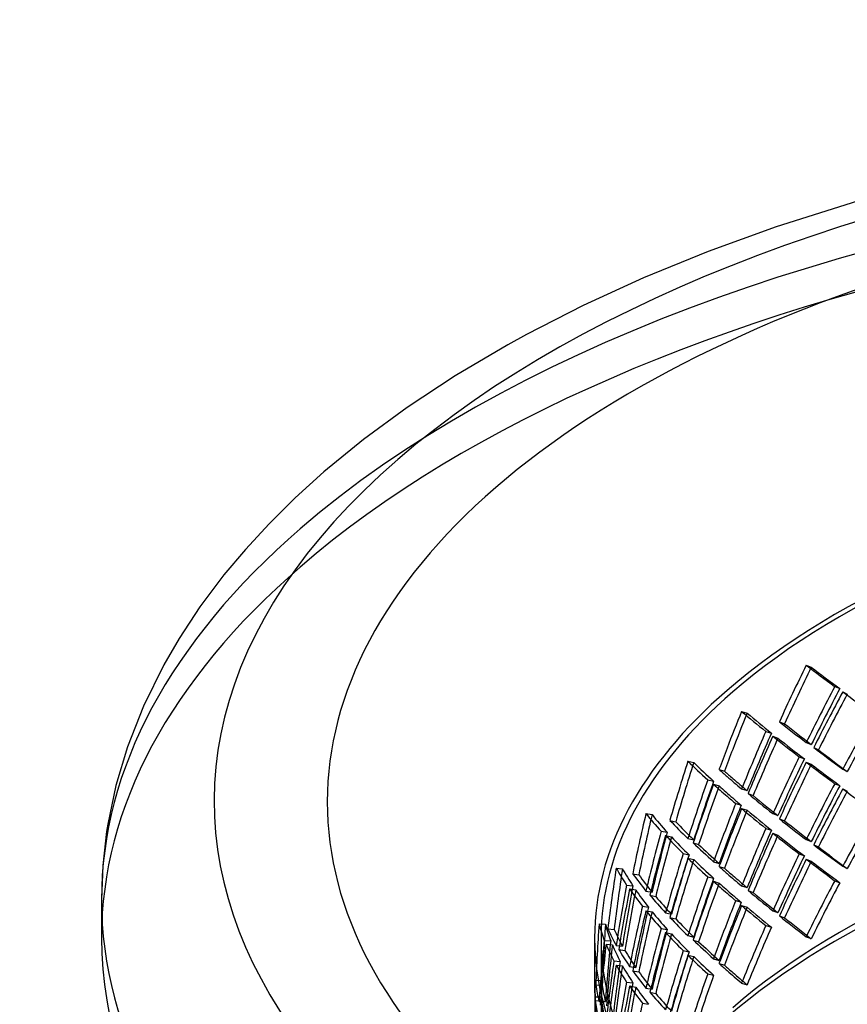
# Model space of a CAD drawing. Header units: millimetres. Extents: x -616 to 616, y -518 to 424.
# Tile 3 of 10: x -607 to -286, y 43 to 424. Entities that reach past the tile are written whole.
import ezdxf

# ---------------------------------------------------------------- set-up
doc = ezdxf.new("R2010")
doc.units = ezdxf.units.MM
doc.layers.add('HIDDEN', color=7, linetype='Continuous')
doc.layers.add('THICK', color=7, linetype='Continuous')

msp = doc.modelspace()

# ---------------------------------------------------------------- linework, layer by layer
at = {"layer": 'HIDDEN'}
for p, q in [((-301.65, 174.12), (-299.68, 173.35)), ((-290.62, 165.8), (-288.66, 165.03)), ((-287.5, 163.79), (-285.72, 162.9)), ((-326.72, 156.16), (-324.59, 155.5)), ((-312.06, 152.18), (-310.09, 151.4)), ((-317.3, 148.42), (-315.16, 147.77)), ((-314.6, 146.57), (-312.63, 145.8)), ((-301.65, 144.1), (-299.68, 143.32)), ((-298.72, 142.13), (-296.93, 141.24)), ((-304.35, 138.55), (-302.38, 137.78)), ((-347.54, 136.88), (-345.27, 136.35)), ((-301.65, 136.48), (-299.68, 135.71)), ((-287.5, 133.76), (-285.72, 132.88)), ((-335.48, 133.66), (-333.35, 133.01)), ((-339.83, 129.63), (-337.56, 129.1)), ((-337.6, 127.92), (-335.47, 127.27)), ((-326.72, 126.13), (-324.59, 125.47)), ((-290.62, 128.16), (-288.66, 127.39)), ((-287.5, 126.14), (-285.72, 125.26)), ((-324.23, 124.32), (-322.26, 123.54)), ((-329.01, 120.44), (-326.88, 119.79)), ((-326.72, 118.52), (-324.59, 117.86)), ((-363.82, 116.54), (-361.45, 116.14)), ((-314.6, 116.54), (-312.63, 115.77)), ((-354.53, 113.93), (-352.27, 113.4)), ((-317.3, 110.78), (-315.16, 110.12)), ((-312.06, 114.53), (-310.09, 113.76)), ((-357.94, 109.68), (-355.56, 109.29)), ((-356.2, 108.09), (-353.93, 107.56)), ((-314.6, 108.93), (-312.63, 108.15)), ((-347.54, 106.85), (-345.27, 106.32)), ((-345.52, 105.17), (-343.38, 104.51)), ((-301.65, 106.45), (-299.68, 105.68)), ((-298.72, 104.48), (-296.93, 103.6)), ((-349.38, 101.05), (-347.12, 100.52)), ((-304.35, 100.91), (-302.38, 100.14)), ((-347.54, 99.24), (-345.27, 98.71)), ((-337.6, 97.9), (-335.47, 97.24)), ((-335.48, 96.02), (-333.35, 95.36)), ((-301.65, 98.84), (-299.68, 98.07)), ((-287.5, 96.11), (-285.72, 95.23)), ((-375.36, 95.41), (-372.92, 95.15)), ((-368.97, 93.25), (-366.59, 92.85)), ((-339.83, 91.99), (-337.56, 91.46)), ((-371.38, 88.83), (-368.93, 88.57)), ((-337.6, 90.28), (-335.47, 89.62)), ((-326.72, 88.49), (-324.59, 87.83)), ((-290.62, 90.52), (-288.66, 89.74)), ((-370.15, 87.32), (-367.78, 86.92)), ((-363.82, 86.51), (-361.45, 86.12)), ((-362.3, 84.93), (-360.02, 84.4)), ((-324.23, 86.67), (-322.26, 85.9)), ((-365.2, 80.62), (-362.83, 80.22)), ((-329.01, 82.8), (-326.88, 82.15)), ((-326.72, 80.87), (-324.59, 80.22)), ((-363.82, 78.9), (-361.45, 78.5)), ((-356.2, 78.06), (-353.93, 77.53)), ((-314.6, 78.9), (-312.63, 78.13)), ((-312.06, 76.89), (-310.09, 76.12)), ((-382.01, 73.75), (-379.52, 73.64)), ((-354.53, 76.29), (-352.27, 75.76)), ((-317.3, 73.14), (-315.16, 72.48)), ((-378.59, 71.87), (-376.14, 71.61)), ((-357.94, 72.04), (-355.56, 71.64)), ((-356.2, 70.44), (-353.93, 69.91)), ((-347.54, 69.21), (-345.27, 68.68)), ((-301.65, 68.81), (-299.68, 68.04)), ((-383.75, 68.42), (-383.75, 49.19)), ((-381.25, 68.42), (-381.25, 49.23)), ((-379.97, 67.35), (-377.48, 67.23)), ((-379.28, 65.89), (-376.83, 65.63)), ((-375.36, 65.38), (-372.92, 65.12)), ((-345.52, 67.52), (-343.38, 66.87)), ((-374.36, 63.87), (-371.98, 63.47)), ((-349.38, 63.41), (-347.12, 62.88)), ((-347.54, 61.59), (-345.27, 61.06)), ((-376.25, 59.42), (-373.81, 59.16)), ((-375.36, 57.77), (-372.92, 57.51)), ((-370.15, 57.29), (-367.78, 56.89)), ((-337.6, 60.25), (-335.47, 59.6)), ((-335.48, 58.38), (-333.35, 57.72)), ((-368.97, 55.6), (-366.59, 55.21)), ((-339.83, 54.35), (-337.56, 53.82)), ((-383.68, 51.86), (-381.18, 51.89)), ((-383.27, 50.09), (-380.78, 49.97)), ((-371.38, 51.19), (-368.93, 50.93)), ((-370.15, 49.68), (-367.78, 49.28)), ((-326.72, 50.84), (-324.59, 50.19)), ((-363.82, 48.87), (-361.45, 48.47)), ((-362.3, 47.29), (-360.02, 46.75)), ((-383.62, 45.52), (-381.12, 45.54)), ((-383.47, 44.09), (-380.97, 43.97)), ((-382.01, 43.73), (-379.52, 43.61)), ((-365.2, 42.98), (-362.83, 42.58))]:
    msp.add_line(p, q, dxfattribs=at)
for centre, major_axis, ratio, start_param, end_param in [((0, 83.21), (575, 0), 0.5, 1.047198, 2.617994), ((0, 68.42), (575, 0), 0.5, 0, 2.617994), ((0, 68.42), (-383.75, 0), 0.5, -3.141592, -0.523599), ((0, 68.42), (381.25, 0), 0.5, 0, 2.617994), ((0, 83.21), (575, 0), 0.5, 2.617994, 3.141593), ((0, 68.42), (575, 0), 0.5, 2.617994, 3.141593), ((0, 55.52), (259.6, 472.67), 0.597918, 1.647357, 1.69255), ((0, 55.52), (257.9, 469.59), 0.597918, 1.647357, 1.692847), ((0, 55.52), (382.63, -210.14), 0.139676, -2.398633, -2.35344), ((0, 55.52), (380.13, -208.77), 0.139676, -2.398633, -2.353144), ((0, 68.42), (-383.75, 0), 0.5, -0.523599, 0), ((0, 25.49), (259.6, 472.67), 0.597918, 1.602164, 1.647357), ((0, 25.49), (257.9, 469.59), 0.597918, 1.601867, 1.647357), ((0, 68.42), (381.25, 0), 0.5, 2.617994, 3.141593), ((0, 55.52), (283.75, 461.08), 0.560348, 1.679008, 1.724332), ((0, 55.52), (281.9, 458.07), 0.560348, 1.67938, 1.725003), ((0, 17.87), (383.24, -235.85), 0.083837, -2.366071, -2.320864), ((0, 55.52), (230.66, 484.26), 0.633328, 1.663464, 1.692024), ((0, 55.52), (229.15, 481.1), 0.633328, 1.663464, 1.692024), ((0, 55.52), (382.1, -182), 0.195113, -2.496766, -2.451573), ((0, 55.52), (379.61, -180.81), 0.195113, -2.496766, -2.451276), ((0, 25.49), (283.75, 461.08), 0.560348, 1.6338, 1.679008), ((0, 25.49), (281.9, 458.07), 0.560348, 1.633875, 1.67938), ((0, -58.37), (-383.75, 0), 0.5, -3.141592, -0.523599), ((0, -54.04), (-381.25, 0), 0.5, -3.141592, -0.523599), ((0, 25.49), (382.63, -210.14), 0.139676, -2.443827, -2.398633), ((0, 25.49), (380.13, -208.77), 0.139676, -2.444123, -2.398633), ((0, 25.49), (230.66, 484.26), 0.633328, 1.618271, 1.663464), ((0, 25.49), (229.15, 481.1), 0.633328, 1.617975, 1.663464), ((0, 55.52), (259.6, 472.67), 0.597918, 1.704021, 1.749346), ((0, 55.52), (257.9, 469.59), 0.597918, 1.704393, 1.750017), ((0, 17.87), (382.63, -210.14), 0.139676, -2.455298, -2.41009), ((0, 17.87), (380.13, -208.77), 0.139676, -2.45567, -2.410165), ((0, 55.52), (230.66, 484.26), 0.633328, 1.692024, 1.708658), ((0, 55.52), (229.15, 481.1), 0.633328, 1.692024, 1.708954), ((0, -12.16), (383.24, -235.85), 0.083837, -2.411396, -2.366071), ((0, 25.49), (259.6, 472.67), 0.597918, 1.658814, 1.704021), ((0, 25.49), (257.9, 469.59), 0.597918, 1.658889, 1.704393), ((0, -12.16), (380.74, -234.31), 0.083837, -2.412067, -2.366443), ((0, 55.52), (-195.89, -495.74), 0.665645, -1.473007, -1.427814), ((0, 55.52), (-194.61, -492.51), 0.665645, -1.473007, -1.427517), ((0, 55.52), (-381.92, 150.91), 0.248276, 0.535709, 0.580902), ((0, 55.52), (-379.43, 149.93), 0.248276, 0.535709, 0.581198), ((0, 17.87), (259.6, 472.67), 0.597918, 1.647357, 1.69255), ((0, 17.87), (257.9, 469.59), 0.597918, 1.647357, 1.692847), ((0, 17.87), (382.63, -210.14), 0.139676, -2.398633, -2.35344), ((0, 17.87), (380.13, -208.77), 0.139676, -2.398633, -2.353144), ((0, 25.49), (382.1, -182), 0.195113, -2.541959, -2.525326), ((0, 25.49), (379.61, -180.81), 0.195113, -2.542255, -2.525326), ((0, 25.49), (382.1, -182), 0.195113, -2.525326, -2.496766), ((0, 25.49), (379.61, -180.81), 0.195113, -2.525326, -2.496766), ((0, 25.49), (-195.89, -495.74), 0.665645, -1.5182, -1.473007), ((0, 55.52), (230.66, 484.26), 0.633328, 1.720129, 1.765453), ((0, 25.49), (-194.61, -492.51), 0.665645, -1.518496, -1.473007), ((0, 55.52), (229.15, 481.1), 0.633328, 1.720501, 1.766124), ((0, 17.87), (382.1, -182), 0.195113, -2.55343, -2.525326), ((0, 17.87), (379.61, -180.81), 0.195113, -2.553802, -2.525326), ((0, -12.16), (259.6, 472.67), 0.597918, 1.602164, 1.647357), ((0, -12.16), (257.9, 469.59), 0.597918, 1.601867, 1.647357), ((0, 17.87), (283.75, 461.08), 0.560348, 1.679008, 1.724332), ((0, -19.77), (383.24, -235.85), 0.083837, -2.366071, -2.320864), ((0, 17.87), (382.1, -182), 0.195113, -2.525326, -2.508222), ((0, 17.87), (379.61, -180.81), 0.195113, -2.525326, -2.508298), ((0, -12.16), (382.63, -210.14), 0.139676, -2.500622, -2.455298), ((0, -12.16), (380.13, -208.77), 0.139676, -2.501293, -2.45567), ((0, 17.87), (281.9, 458.07), 0.560348, 1.67938, 1.725003), ((0, 25.49), (230.66, 484.26), 0.633328, 1.674921, 1.692024), ((0, 17.87), (230.66, 484.26), 0.633328, 1.663464, 1.692024), ((0, 25.49), (229.15, 481.1), 0.633328, 1.674996, 1.692024), ((0, 17.87), (382.1, -182), 0.195113, -2.496766, -2.451573), ((0, 55.52), (-154.23, -506.69), 0.693504, -1.480873, -1.435679), ((0, 55.52), (-153.23, -503.39), 0.693504, -1.480873, -1.435383), ((0, 55.52), (-382.2, 116.34), 0.296218, 0.413603, 0.458796), ((0, 55.52), (-379.71, 115.58), 0.296218, 0.413603, 0.459093), ((0, 17.87), (229.15, 481.1), 0.633328, 1.663464, 1.692024), ((0, 17.87), (379.61, -180.81), 0.195113, -2.496766, -2.451276), ((0, -12.16), (283.75, 461.08), 0.560348, 1.6338, 1.679008), ((0, -12.16), (281.9, 458.07), 0.560348, 1.633875, 1.67938), ((0, 25.49), (-381.92, 150.91), 0.248276, 0.490515, 0.535709), ((0, 25.49), (-379.43, 149.93), 0.248276, 0.490219, 0.535709), ((0, 25.49), (230.66, 484.26), 0.633328, 1.692024, 1.720129), ((0, 25.49), (229.15, 481.1), 0.633328, 1.692024, 1.720501), ((0, -12.16), (230.66, 484.26), 0.633328, 1.618271, 1.663464), ((0, -12.16), (382.63, -210.14), 0.139676, -2.443827, -2.398633), ((0, -12.16), (380.13, -208.77), 0.139676, -2.444123, -2.398633), ((0, 25.49), (-154.23, -506.69), 0.693504, -1.526066, -1.480873), ((0, 55.52), (-195.89, -495.74), 0.665645, -1.416342, -1.371018), ((0, 25.49), (-153.23, -503.39), 0.693504, -1.526362, -1.480873), ((0, 55.52), (-194.61, -492.51), 0.665645, -1.41597, -1.370347), ((0, 17.87), (-381.92, 150.91), 0.248276, 0.479044, 0.524252), ((0, 17.87), (-379.43, 149.93), 0.248276, 0.478672, 0.524177), ((0, -12.16), (229.15, 481.1), 0.633328, 1.617975, 1.663464), ((0, 17.87), (259.6, 472.67), 0.597918, 1.704021, 1.749346), ((0, 17.87), (257.9, 469.59), 0.597918, 1.704393, 1.750017), ((0, -19.77), (382.63, -210.14), 0.139676, -2.455298, -2.41009), ((0, -19.77), (380.13, -208.77), 0.139676, -2.45567, -2.410165), ((0, -12.16), (382.1, -182), 0.195113, -2.598754, -2.55343), ((0, -12.16), (379.61, -180.81), 0.195113, -2.599425, -2.553802), ((0, 17.87), (230.66, 484.26), 0.633328, 1.692024, 1.708658), ((0, 17.87), (229.15, 481.1), 0.633328, 1.692024, 1.708954), ((0, -49.8), (383.24, -235.85), 0.083837, -2.411396, -2.366071), ((0, -49.8), (380.74, -234.31), 0.083837, -2.412067, -2.366443), ((0, 25.49), (-195.89, -495.74), 0.665645, -1.46155, -1.416342), ((0, 25.49), (-194.61, -492.51), 0.665645, -1.461475, -1.41597), ((0, -12.16), (259.6, 472.67), 0.597918, 1.658814, 1.704021), ((0, -12.16), (257.9, 469.59), 0.597918, 1.658889, 1.704393), ((0, 17.87), (-195.89, -495.74), 0.665645, -1.473007, -1.427814), ((0, 17.87), (-194.61, -492.51), 0.665645, -1.473007, -1.427517), ((0, 17.87), (-381.92, 150.91), 0.248276, 0.535709, 0.580902), ((0, 17.87), (-379.43, 149.93), 0.248276, 0.535709, 0.581198), ((0, -12.16), (382.1, -182), 0.195113, -2.541959, -2.525326), ((0, -19.77), (259.6, 472.67), 0.597918, 1.647357, 1.69255), ((0, -19.77), (257.9, 469.59), 0.597918, 1.647357, 1.692847), ((0, -19.77), (382.63, -210.14), 0.139676, -2.398633, -2.35344), ((0, -19.77), (380.13, -208.77), 0.139676, -2.398633, -2.353144), ((0, 55.52), (-105.15, -516.1), 0.715103, -1.502688, -1.457495), ((0, 55.52), (-104.46, -512.74), 0.715103, -1.502688, -1.457198), ((0, 55.52), (-382.86, 78), 0.334818, 0.277548, 0.322741), ((0, 55.52), (-380.37, 77.49), 0.334818, 0.277548, 0.323037), ((0, 25.49), (-382.2, 116.34), 0.296218, 0.36841, 0.413603), ((0, 25.49), (-379.71, 115.58), 0.296218, 0.368113, 0.413603), ((0, -12.16), (-195.89, -495.74), 0.665645, -1.5182, -1.473007), ((0, -12.16), (379.61, -180.81), 0.195113, -2.542255, -2.525326), ((0, -12.16), (382.1, -182), 0.195113, -2.525326, -2.496766), ((0, -12.16), (379.61, -180.81), 0.195113, -2.525326, -2.496766), ((0, 25.49), (-105.15, -516.1), 0.715103, -1.547881, -1.502688), ((0, 25.49), (-104.46, -512.74), 0.715103, -1.548178, -1.502688), ((0, 17.87), (230.66, 484.26), 0.633328, 1.720129, 1.765453), ((0, -12.16), (-194.61, -492.51), 0.665645, -1.518496, -1.473007), ((0, 17.87), (229.15, 481.1), 0.633328, 1.720501, 1.766124), ((0, -19.77), (382.1, -182), 0.195113, -2.55343, -2.525326), ((0, -19.77), (379.61, -180.81), 0.195113, -2.553802, -2.525326), ((0, -49.8), (259.6, 472.67), 0.597918, 1.602164, 1.647357), ((0, -49.8), (257.9, 469.59), 0.597918, 1.601867, 1.647357), ((0, 55.52), (-154.23, -506.69), 0.693504, -1.424208, -1.378884), ((0, 55.52), (-153.23, -503.39), 0.693504, -1.423836, -1.378213), ((0, 17.87), (-382.2, 116.34), 0.296218, 0.356939, 0.402146), ((0, 17.87), (-379.71, 115.58), 0.296218, 0.356567, 0.402071), ((0, -12.16), (-381.92, 150.91), 0.248276, 0.43372, 0.479044), ((0, -12.16), (-379.43, 149.93), 0.248276, 0.433049, 0.478672), ((0, -19.77), (382.1, -182), 0.195113, -2.525326, -2.508222), ((0, -19.77), (379.61, -180.81), 0.195113, -2.525326, -2.508298), ((0, -49.8), (382.63, -210.14), 0.139676, -2.500622, -2.455298), ((0, -49.8), (380.13, -208.77), 0.139676, -2.501293, -2.45567), ((0, 25.49), (-154.23, -506.69), 0.693504, -1.469416, -1.424208), ((0, 25.49), (-153.23, -503.39), 0.693504, -1.469341, -1.423836), ((0, -12.16), (230.66, 484.26), 0.633328, 1.674921, 1.692024), ((0, -19.77), (230.66, 484.26), 0.633328, 1.663464, 1.692024), ((0, -12.16), (229.15, 481.1), 0.633328, 1.674996, 1.692024), ((0, -19.77), (229.15, 481.1), 0.633328, 1.663464, 1.692024), ((0, -19.77), (382.1, -182), 0.195113, -2.496766, -2.451573), ((0, -19.77), (379.61, -180.81), 0.195113, -2.496766, -2.451276), ((0, 17.87), (-154.23, -506.69), 0.693504, -1.480873, -1.435679), ((0, 17.87), (-153.23, -503.39), 0.693504, -1.480873, -1.435383), ((0, 17.87), (-382.2, 116.34), 0.296218, 0.413603, 0.458796), ((0, 17.87), (-379.71, 115.58), 0.296218, 0.413603, 0.459093), ((0, -49.8), (382.63, -210.14), 0.139676, -2.443827, -2.398633), ((0, 55.52), (-49.44, -522.42), 0.728439, -1.536807, -1.491614), ((0, 55.52), (-383.53, 36.29), 0.359305, 0.129189, 0.174382), ((0, 55.52), (-49.12, -519.02), 0.728439, -1.536807, -1.491318), ((0, 55.52), (-381.03, 36.06), 0.359305, 0.129189, 0.174679), ((0, -12.16), (-381.92, 150.91), 0.248276, 0.490515, 0.535709), ((0, -12.16), (-379.43, 149.93), 0.248276, 0.490219, 0.535709), ((0, -12.16), (230.66, 484.26), 0.633328, 1.692024, 1.720129), ((0, -12.16), (229.15, 481.1), 0.633328, 1.692024, 1.720501), ((0, -49.8), (230.66, 484.26), 0.633328, 1.618271, 1.663464), ((0, -49.8), (380.13, -208.77), 0.139676, -2.444123, -2.398633), ((0, 25.49), (-382.86, 78), 0.334818, 0.232355, 0.277548), ((0, 25.49), (-380.37, 77.49), 0.334818, 0.232058, 0.277548), ((0, -12.16), (-154.23, -506.69), 0.693504, -1.526066, -1.480873), ((0, 17.87), (-195.89, -495.74), 0.665645, -1.416342, -1.371018), ((0, -12.16), (-153.23, -503.39), 0.693504, -1.526362, -1.480873), ((0, 17.87), (-194.61, -492.51), 0.665645, -1.41597, -1.370347), ((0, -19.77), (-381.92, 150.91), 0.248276, 0.479044, 0.524252), ((0, -19.77), (-379.43, 149.93), 0.248276, 0.478672, 0.524177), ((0, -49.8), (229.15, 481.1), 0.633328, 1.617975, 1.663464), ((0, 68.42), (-383.75, 0), 0.5, 0, 2.617994), ((0, 25.49), (-49.44, -522.42), 0.728439, -1.582, -1.536807), ((0, 55.52), (-105.15, -516.1), 0.715103, -1.446024, -1.400699), ((0, 68.42), (381.25, 0), 0.5, -3.141592, -0.523599), ((0, 25.49), (-49.12, -519.02), 0.728439, -1.582297, -1.536807), ((0, 17.87), (-382.86, 78), 0.334818, 0.220883, 0.266091), ((0, 55.52), (-104.46, -512.74), 0.715103, -1.445652, -1.400028), ((0, 17.87), (-380.37, 77.49), 0.334818, 0.220511, 0.266016), ((0, -49.8), (382.1, -182), 0.195113, -2.598754, -2.55343), ((0, -49.8), (379.61, -180.81), 0.195113, -2.599425, -2.553802), ((0, -19.77), (230.66, 484.26), 0.633328, 1.692024, 1.708658), ((0, -19.77), (229.15, 481.1), 0.633328, 1.692024, 1.708954), ((0, -12.16), (-382.2, 116.34), 0.296218, 0.311615, 0.356939), ((0, -12.16), (-379.71, 115.58), 0.296218, 0.310943, 0.356567), ((0, -12.16), (-195.89, -495.74), 0.665645, -1.46155, -1.416342), ((0, -19.77), (-195.89, -495.74), 0.665645, -1.473007, -1.427814), ((0, -12.16), (-194.61, -492.51), 0.665645, -1.461475, -1.41597), ((0, -19.77), (-381.92, 150.91), 0.248276, 0.535709, 0.580902), ((0, 25.49), (-105.15, -516.1), 0.715103, -1.491231, -1.446024), ((0, 17.87), (-105.15, -516.1), 0.715103, -1.502688, -1.457495), ((0, 25.49), (-104.46, -512.74), 0.715103, -1.491156, -1.445652), ((0, 17.87), (-104.46, -512.74), 0.715103, -1.502688, -1.457198), ((0, 17.87), (-382.86, 78), 0.334818, 0.277548, 0.322741), ((0, 17.87), (-380.37, 77.49), 0.334818, 0.277548, 0.323037), ((0, -19.77), (-194.61, -492.51), 0.665645, -1.473007, -1.427517), ((0, -19.77), (-379.43, 149.93), 0.248276, 0.535709, 0.581198), ((0, -49.8), (382.1, -182), 0.195113, -2.541959, -2.525326), ((0, -49.8), (379.61, -180.81), 0.195113, -2.542255, -2.525326), ((0, -12.16), (-382.2, 116.34), 0.296218, 0.36841, 0.413603), ((0, -12.16), (-379.71, 115.58), 0.296218, 0.368113, 0.413603), ((0, -49.8), (-195.89, -495.74), 0.665645, -1.5182, -1.473007), ((0, -49.8), (-194.61, -492.51), 0.665645, -1.518496, -1.473007), ((0, -49.8), (382.1, -182), 0.195113, -2.525326, -2.496766), ((0, -49.8), (379.61, -180.81), 0.195113, -2.525326, -2.496766), ((0, 55.52), (383.74, 7.3), 0.365754, 3.115591, 3.134506), ((0, 55.52), (9.98, -524.14), 0.731905, -1.577758, -1.532565), ((0, 25.49), (-383.53, 36.29), 0.359305, 0.083996, 0.129189), ((0, 55.52), (381.24, 7.26), 0.365754, 3.115591, 3.134505), ((0, 55.52), (9.91, -520.72), 0.731905, -1.577758, -1.532269), ((0, 25.49), (-381.03, 36.06), 0.359305, 0.083699, 0.129189), ((0, -12.16), (-105.15, -516.1), 0.715103, -1.547881, -1.502688), ((0, 17.87), (-154.23, -506.69), 0.693504, -1.424208, -1.378884), ((0, -12.16), (-104.46, -512.74), 0.715103, -1.548178, -1.502688), ((0, -19.77), (-382.2, 116.34), 0.296218, 0.356939, 0.402146), ((0, -165.84), (383.75, 0), 0.5, 1.047198, 2.617994), ((0, 55.52), (383.74, 7.3), 0.365754, 3.134506, 3.160784), ((0, 55.52), (381.24, 7.26), 0.365754, 3.134505, 3.16108), ((0, 17.87), (-153.23, -503.39), 0.693504, -1.423836, -1.378213), ((0, -19.77), (-379.71, 115.58), 0.296218, 0.356567, 0.402071), ((0, -49.8), (-381.92, 150.91), 0.248276, 0.43372, 0.479044), ((0, -49.8), (-379.43, 149.93), 0.248276, 0.433049, 0.478672), ((0, 25.49), (9.98, -524.14), 0.731905, -1.622952, -1.596674), ((0, 55.52), (-49.44, -522.42), 0.728439, -1.480143, -1.441609), ((0, 17.87), (-383.53, 36.29), 0.359305, 0.072524, 0.117732), ((0, 25.49), (9.91, -520.72), 0.731905, -1.623248, -1.596673), ((0, 55.52), (-49.12, -519.02), 0.728439, -1.479771, -1.441609), ((0, 17.87), (-381.03, 36.06), 0.359305, 0.072152, 0.117657), ((0, -12.16), (-154.23, -506.69), 0.693504, -1.469416, -1.424208)]:
    msp.add_ellipse(centre, major_axis=major_axis, ratio=ratio, start_param=start_param, end_param=end_param, dxfattribs=at)
at = {"layer": 'THICK'}
for p, q in [((-279.37, 354.84), (-313.37, 344.11)), ((-313.37, 344.11), (-339.73, 334.56)), ((-339.73, 334.56), (-364.72, 324.37)), ((-364.72, 324.37), (-388.22, 313.63)), ((-388.22, 313.63), (-410.17, 302.42)), ((-410.17, 302.42), (-417.45, 298.42)), ((-417.45, 298.42), (-437.84, 286.38)), ((-437.84, 286.38), (-456.49, 274.08)), ((-456.49, 274.08), (-473.43, 261.63)), ((-473.43, 261.63), (-488.71, 249.12)), ((-488.71, 249.12), (-499.86, 239.02)), ((-499.86, 239.02), (-509.99, 228.99)), ((-509.99, 228.99), (-519.19, 219)), ((-519.19, 219), (-527.49, 209.11)), ((-527.49, 209.11), (-536.8, 196.72)), ((-536.8, 196.72), (-544.88, 184.49)), ((-544.88, 184.49), (-550.83, 174.25)), ((-550.83, 174.25), (-558.74, 158.24)), ((-558.74, 158.24), (-564.93, 142.48)), ((-564.93, 142.48), (-569.43, 127.39)), ((-569.43, 127.39), (-572.57, 112.45)), ((-572.57, 112.45), (-573.03, 109.55)), ((-573.03, 109.55), (-574.51, 96.36)), ((-574.51, 96.36), (-575, 83.21)), ((-575, 83.21), (-575, 68.42))]:
    msp.add_line(p, q, dxfattribs=at)
for centre, major_axis, start_param, end_param in [((0, 121.14), (531.2, 0), 1.047198, 4.18879), ((0, 121.14), (487.4, 0), -0.523599, 2.617994), ((0, 121.14), (487.4, 0), 2.617994, 5.759587), ((0, 83.21), (575, 0), -3.141592, -2.094395), ((0, 68.42), (575, 0), -3.141592, -0.523599)]:
    msp.add_ellipse(centre, major_axis=major_axis, ratio=0.5, start_param=start_param, end_param=end_param, dxfattribs=at)

doc.saveas('drawing.dxf')
